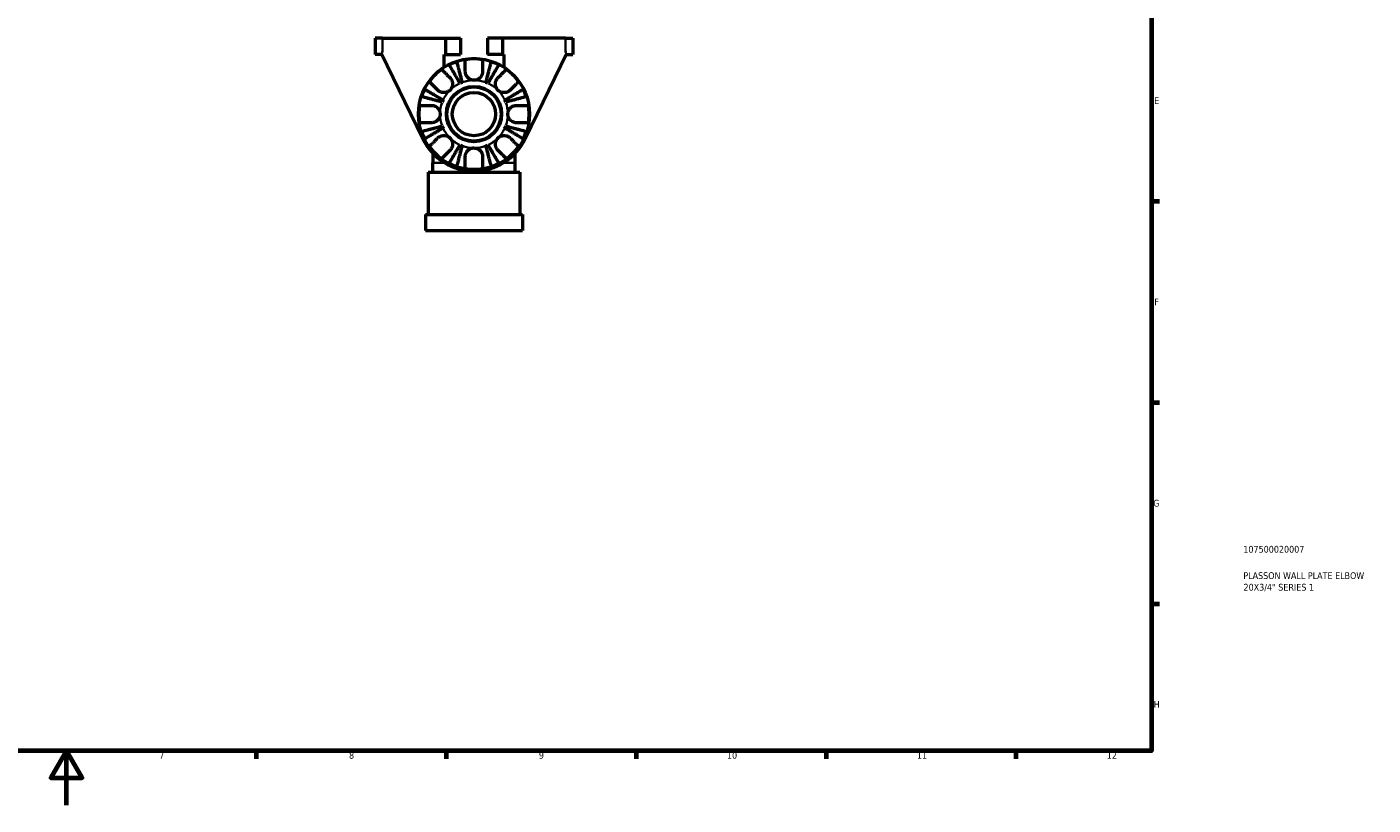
# Model space of a CAD drawing. Header units: millimetres. Extents: x 0 to 903, y 0 to 594.
# Tile 3 of 5: x 406 to 903, y 0 to 287. Entities that reach past the tile are written whole.
import ezdxf

# ---------------------------------------------------------------- set-up
doc = ezdxf.new("R2010")
doc.units = ezdxf.units.MM
for name, color, linetype, lineweight in [('Border (ISO)', 7, 'Continuous', 70), ('Title (ISO)', 7, 'Continuous', 50), ('Visible (ISO)', 7, 'Continuous', 50), ('Visible Narrow (ISO)', 7, 'Continuous', 35)]:
    doc.layers.add(name, color=color, linetype=linetype, lineweight=lineweight)
doc.styles.add('Note Text (ISO)', font='tahoma.ttf')

# ---------------------------------------------------------------- blocks, each defined once
blk = doc.blocks.new('Borders Default Border')
at = {"layer": 'Border (ISO)'}
for p, q in [((821, 222.75), (823.9, 222.75)), ((821, 148.5), (823.9, 148.5)), ((821, 74.25), (823.9, 74.25)), ((490.58, 20), (490.58, 17.1)), ((560.67, 20), (560.67, 17.1)), ((630.75, 20), (630.75, 17.1)), ((700.83, 20), (700.83, 17.1)), ((770.92, 20), (770.92, 17.1))]:
    blk.add_line(p, q, dxfattribs=at)
at = {"layer": 'Border (ISO)', "flags": 128}
for points in [[(20, 20), (20, 574), (821, 574), (821, 20), (20, 20)], [(420.5, 0), (420.5, 20), (414.73, 10), (426.27, 10), (420.5, 20)]]:
    blk.add_lwpolyline(points, dxfattribs=at)
at = {"layer": 'Border (ISO)', "color": 232, "true_color": 0xca0064, "char_height": 2.5, "attachment_point": 7, "style": 'Note Text (ISO)'}
for s, insert in [('E', (821.94, 258.63)), ('F', (822, 184.38)), ('G', (821.61, 110.08)), ('H', (821.74, 35.88)), ('7', (454.77, 17.1)), ('8', (524.81, 17.04)), ('9', (594.88, 17.05)), ('10', (664.29, 17.05)), ('11', (734.37, 17.1)), ('12', (804.46, 17.1))]:
    blk.add_mtext(s, dxfattribs=dict(at, insert=insert))
blk = doc.blocks.new('Title Blocks ISO')
at = {"layer": 'Title (ISO)', "color": 232, "true_color": 0xca0064, "style": 'Note Text (ISO)'}
for tag, p in [('PART_NUMBER_001', (33.84, 73.13)), ('DESCRIPTION_001', (33.84, 63.4)), ('DESCRIPTION_002', (33.91, 59.12))]:
    blk.add_attdef(tag, p, '', height=2.5, dxfattribs=at)

msp = doc.modelspace()

# ---------------------------------------------------------------- linework, layer by layer
at = {"layer": 'Visible (ISO)'}
for p, q in [((537.146, 282.927), (534.424, 282.927)), ((534.424, 282.927), (534.424, 276.927)), ((537.146, 282.927), (560.424, 282.927)), ((560.424, 282.927), (565.924, 282.927)), ((560.424, 282.927), (560.424, 276.927)), ((565.924, 282.927), (565.924, 276.927)), ((575.924, 282.927), (575.924, 276.927)), ((581.424, 282.927), (575.924, 282.927)), ((604.701, 282.927), (581.424, 282.927)), ((581.424, 282.927), (581.424, 276.927)), ((604.701, 282.927), (607.424, 282.927)), ((607.424, 282.927), (607.424, 276.927)), ((536.889, 276.927), (534.424, 276.927)), ((537.146, 277.427), (536.646, 277.427)), ((536.646, 277.427), (552.049, 245.75)), ((559.924, 272.226), (559.924, 276.927)), ((559.924, 276.927), (560.424, 276.927)), ((560.424, 276.927), (565.924, 276.927)), ((581.424, 276.927), (575.924, 276.927)), ((581.924, 276.927), (581.424, 276.927)), ((581.924, 276.927), (581.924, 272.226)), ((589.799, 245.75), (605.201, 277.427)), ((605.201, 277.427), (604.701, 277.427)), ((604.958, 276.927), (607.424, 276.927)), ((555.73, 240.448), (555.73, 236.887)), ((586.117, 236.887), (586.117, 240.448)), ((554.042, 233.527), (587.805, 233.527)), ((554.042, 233.527), (554.042, 217.927)), ((555.73, 233.527), (555.73, 236.887)), ((586.117, 233.527), (586.117, 236.887)), ((587.805, 233.527), (587.805, 217.927)), ((553.077, 217.927), (588.77, 217.927)), ((553.077, 217.927), (553.077, 211.927)), ((588.77, 217.927), (588.77, 211.927)), ((553.077, 211.927), (588.77, 211.927))]:
    msp.add_line(p, q, dxfattribs=at)
for radius in [20.5, 10.2, 10, 8]:
    msp.add_circle((570.924, 254.927), radius, dxfattribs=at)
for radius, start, end in [(20.338, 108.28521, 116.71479), (20.338, 80.94758, 99.05242), (20.338, 63.28521, 71.71479), (20.338, 125.94758, 144.05242), (20.338, 35.94758, 54.05242), (20.338, 153.28521, 161.71479), (12.5, 110.66622, 114.33378), (12.5, 65.66622, 69.33378), (20.338, 18.28521, 26.71479), (12.5, 155.66622, 159.33378), (12.5, 20.66622, 24.33378), (20.338, 170.94758, 189.05242), (20.338, 350.94758, 9.05242), (20.338, 198.28521, 206.71479), (12.5, 200.66622, 204.33378), (12.5, 335.66622, 339.33378), (20.338, 333.28521, 341.71479), (20.988, 205.93024, 334.06976), (12.5, 245.66622, 249.33378), (12.5, 290.66622, 294.33378), (20.338, 215.94758, 234.05242), (20.338, 305.94758, 324.05242), (20.338, 243.28521, 251.71479), (20.338, 260.94758, 279.05242), (20.338, 288.28521, 296.71479)]:
    msp.add_arc((570.924, 254.927), radius, start, end, dxfattribs=at)
for points, knots in [([(564.542, 274.239), (564.569, 274.137), (564.608, 273.984), (564.702, 273.623), (564.765, 273.379), (564.915, 272.8), (565.002, 272.464), (565.177, 271.786), (565.281, 271.383), (565.506, 270.514), (565.626, 270.048), (565.856, 269.161), (565.986, 268.658), (566.252, 267.629), (566.388, 267.104), (566.512, 266.623)], [0.1517731, 0.1517731, 0.1517731, 0.1517731, 0.2959053, 0.2959053, 0.44402, 0.44402, 0.5921347, 0.5921347, 0.7405595, 0.7405595, 0.8889844, 0.8889844, 1.0379976, 1.0379976, 1.1870108, 1.1870108, 1.1870108, 1.1870108]), ([(567.724, 270.627), (567.724, 270.952), (567.724, 271.279), (567.724, 272.046), (567.724, 272.468), (567.724, 273.174), (567.724, 273.522), (567.724, 274.124), (567.724, 274.377), (567.724, 274.75), (567.724, 274.907), (567.724, 275.012)], [4.03217579, 4.03217579, 4.03217579, 4.03217579, 4.13513094, 4.13513094, 4.28512034, 4.28512034, 4.43331426, 4.43331426, 4.58150818, 4.58150818, 4.72425651, 4.72425651, 4.72425651, 4.72425651]), ([(574.124, 275.012), (574.124, 274.907), (574.124, 274.75), (574.124, 274.377), (574.124, 274.124), (574.124, 273.522), (574.124, 273.174), (574.124, 272.468), (574.124, 272.046), (574.124, 271.279), (574.124, 270.952), (574.124, 270.627)], [0.1517835, 0.1517835, 0.1517835, 0.1517835, 0.29453183, 0.29453183, 0.44272575, 0.44272575, 0.59091966, 0.59091966, 0.74090906, 0.74090906, 0.84386421, 0.84386421, 0.84386421, 0.84386421]), ([(575.335, 266.623), (575.459, 267.104), (575.595, 267.629), (575.861, 268.658), (575.992, 269.161), (576.221, 270.048), (576.341, 270.514), (576.566, 271.383), (576.67, 271.786), (576.846, 272.464), (576.932, 272.8), (577.082, 273.379), (577.145, 273.623), (577.239, 273.984), (577.278, 274.137), (577.305, 274.239)], [3.5727317, 3.5727317, 3.5727317, 3.5727317, 3.721745, 3.721745, 3.8707582, 3.8707582, 4.019183, 4.019183, 4.1676079, 4.1676079, 4.3157226, 4.3157226, 4.4638373, 4.4638373, 4.6079695, 4.6079695, 4.6079695, 4.6079695]), ([(558.984, 271.392), (559.058, 271.318), (559.17, 271.207), (559.433, 270.943), (559.612, 270.764), (560.038, 270.339), (560.284, 270.092), (560.783, 269.593), (561.082, 269.294), (561.624, 268.752), (561.855, 268.521), (562.085, 268.292)], [0.1517835, 0.1517835, 0.1517835, 0.1517835, 0.29453183, 0.29453183, 0.44272575, 0.44272575, 0.59091966, 0.59091966, 0.74090906, 0.74090906, 0.84386421, 0.84386421, 0.84386421, 0.84386421]), ([(565.773, 266.317), (565.521, 266.745), (565.245, 267.212), (564.706, 268.128), (564.442, 268.576), (563.977, 269.365), (563.733, 269.78), (563.278, 270.553), (563.066, 270.912), (562.711, 271.515), (562.535, 271.814), (562.231, 272.33), (562.103, 272.547), (561.914, 272.868), (561.834, 273.004), (561.78, 273.095)], [3.5727317, 3.5727317, 3.5727317, 3.5727317, 3.721745, 3.721745, 3.8707582, 3.8707582, 4.019183, 4.019183, 4.1676079, 4.1676079, 4.3157226, 4.3157226, 4.4638373, 4.4638373, 4.6079695, 4.6079695, 4.6079695, 4.6079695]), ([(562.085, 268.292), (562.184, 268.192), (562.278, 268.085), (562.49, 267.807), (562.601, 267.63), (562.785, 267.255), (562.859, 267.058), (562.989, 266.574), (563.025, 266.283), (563.017, 265.585), (562.935, 265.185), (562.62, 264.42), (562.383, 264.065), (562.085, 263.766)], [-0.51605321, -0.51605321, -0.51605321, -0.51605321, -0.46927389, -0.46927389, -0.40272959, -0.40272959, -0.33754407, -0.33754407, -0.24860938, -0.24860938, -0.12674173, -0.12674173, 0, 0, 0, 0]), ([(570.924, 267.427), (570.519, 267.427), (570.119, 267.504), (569.423, 267.78), (569.126, 267.958), (568.613, 268.389), (568.4, 268.634), (568.108, 269.091), (568.01, 269.287), (567.858, 269.685), (567.804, 269.885), (567.739, 270.267), (567.724, 270.449), (567.724, 270.627)], [-2.21111993, -2.21111993, -2.21111993, -2.21111993, -2.0898399, -2.0898399, -1.98614814, -1.98614814, -1.88775858, -1.88775858, -1.81973063, -1.81973063, -1.75376732, -1.75376732, -1.69399568, -1.69399568, -1.69399568, -1.69399568]), ([(574.124, 270.627), (574.124, 270.491), (574.115, 270.354), (574.07, 270.009), (574.023, 269.803), (573.887, 269.401), (573.8, 269.208), (573.548, 268.773), (573.369, 268.542), (572.869, 268.055), (572.528, 267.829), (571.764, 267.511), (571.346, 267.427), (570.924, 267.427)], [-0.5159245, -0.5159245, -0.5159245, -0.5159245, -0.47074715, -0.47074715, -0.40311077, -0.40311077, -0.33740557, -0.33740557, -0.24866964, -0.24866964, -0.12673966, -0.12673966, 0, 0, 0, 0]), ([(580.067, 273.095), (580.013, 273.004), (579.933, 272.868), (579.744, 272.547), (579.616, 272.33), (579.312, 271.814), (579.136, 271.515), (578.781, 270.912), (578.569, 270.553), (578.114, 269.78), (577.87, 269.365), (577.405, 268.576), (577.141, 268.128), (576.602, 267.212), (576.326, 266.745), (576.074, 266.317)], [0.1517731, 0.1517731, 0.1517731, 0.1517731, 0.2959053, 0.2959053, 0.44402, 0.44402, 0.5921347, 0.5921347, 0.7405595, 0.7405595, 0.8889844, 0.8889844, 1.0379976, 1.0379976, 1.1870108, 1.1870108, 1.1870108, 1.1870108]), ([(579.762, 263.766), (579.615, 263.914), (579.482, 264.075), (579.242, 264.434), (579.138, 264.631), (578.928, 265.156), (578.852, 265.491), (578.812, 266.147), (578.839, 266.46), (578.96, 266.974), (579.031, 267.177), (579.207, 267.559), (579.311, 267.736), (579.531, 268.041), (579.643, 268.172), (579.762, 268.292)], [0, 0, 0, 0, 0.0626039, 0.0626039, 0.12946018, 0.12946018, 0.23227607, 0.23227607, 0.32766079, 0.32766079, 0.39439512, 0.39439512, 0.45981717, 0.45981717, 0.51643089, 0.51643089, 0.51643089, 0.51643089]), ([(579.762, 268.292), (579.992, 268.521), (580.223, 268.752), (580.765, 269.294), (581.064, 269.593), (581.563, 270.092), (581.809, 270.339), (582.235, 270.764), (582.414, 270.943), (582.678, 271.207), (582.789, 271.318), (582.863, 271.392)], [4.03217579, 4.03217579, 4.03217579, 4.03217579, 4.13513094, 4.13513094, 4.28512034, 4.28512034, 4.43331426, 4.43331426, 4.58150818, 4.58150818, 4.72425651, 4.72425651, 4.72425651, 4.72425651]), ([(552.756, 264.07), (552.847, 264.017), (552.983, 263.937), (553.304, 263.748), (553.521, 263.62), (554.037, 263.316), (554.336, 263.14), (554.939, 262.785), (555.298, 262.573), (556.071, 262.118), (556.486, 261.874), (557.275, 261.409), (557.723, 261.145), (558.639, 260.605), (559.106, 260.33), (559.534, 260.078)], [0.1517731, 0.1517731, 0.1517731, 0.1517731, 0.2959053, 0.2959053, 0.44402, 0.44402, 0.5921347, 0.5921347, 0.7405595, 0.7405595, 0.8889844, 0.8889844, 1.0379976, 1.0379976, 1.1870108, 1.1870108, 1.1870108, 1.1870108]), ([(557.559, 263.766), (557.33, 263.996), (557.099, 264.227), (556.556, 264.769), (556.258, 265.068), (555.759, 265.567), (555.512, 265.813), (555.087, 266.239), (554.908, 266.418), (554.644, 266.681), (554.533, 266.793), (554.459, 266.867)], [4.03217579, 4.03217579, 4.03217579, 4.03217579, 4.13513094, 4.13513094, 4.28512034, 4.28512034, 4.43331426, 4.43331426, 4.58150818, 4.58150818, 4.72425651, 4.72425651, 4.72425651, 4.72425651]), ([(562.085, 263.766), (561.937, 263.619), (561.776, 263.486), (561.417, 263.246), (561.219, 263.142), (560.695, 262.931), (560.36, 262.856), (559.704, 262.816), (559.391, 262.843), (558.877, 262.964), (558.674, 263.035), (558.292, 263.211), (558.115, 263.315), (557.81, 263.534), (557.679, 263.646), (557.559, 263.766)], [0, 0, 0, 0, 0.0626039, 0.0626039, 0.12946018, 0.12946018, 0.23227607, 0.23227607, 0.32766079, 0.32766079, 0.39439512, 0.39439512, 0.45981717, 0.45981717, 0.51643089, 0.51643089, 0.51643089, 0.51643089]), ([(584.288, 263.766), (584.188, 263.667), (584.081, 263.573), (583.804, 263.361), (583.627, 263.25), (583.251, 263.066), (583.054, 262.992), (582.57, 262.862), (582.279, 262.825), (581.581, 262.834), (581.181, 262.916), (580.416, 263.231), (580.061, 263.467), (579.762, 263.766)], [-0.51605321, -0.51605321, -0.51605321, -0.51605321, -0.46927389, -0.46927389, -0.40272959, -0.40272959, -0.33754407, -0.33754407, -0.24860938, -0.24860938, -0.12674173, -0.12674173, 0, 0, 0, 0]), ([(582.313, 260.078), (582.741, 260.33), (583.208, 260.605), (584.124, 261.145), (584.572, 261.409), (585.362, 261.874), (585.776, 262.118), (586.549, 262.573), (586.908, 262.785), (587.511, 263.14), (587.81, 263.316), (588.326, 263.62), (588.543, 263.748), (588.864, 263.937), (589, 264.017), (589.091, 264.07)], [3.5727317, 3.5727317, 3.5727317, 3.5727317, 3.721745, 3.721745, 3.8707582, 3.8707582, 4.019183, 4.019183, 4.1676079, 4.1676079, 4.3157226, 4.3157226, 4.4638373, 4.4638373, 4.6079695, 4.6079695, 4.6079695, 4.6079695]), ([(587.389, 266.867), (587.314, 266.793), (587.203, 266.681), (586.939, 266.418), (586.76, 266.239), (586.335, 265.813), (586.088, 265.567), (585.589, 265.068), (585.291, 264.769), (584.748, 264.227), (584.517, 263.996), (584.288, 263.766)], [0.1517835, 0.1517835, 0.1517835, 0.1517835, 0.29453183, 0.29453183, 0.44272575, 0.44272575, 0.59091966, 0.59091966, 0.74090906, 0.74090906, 0.84386421, 0.84386421, 0.84386421, 0.84386421]), ([(559.228, 259.339), (558.747, 259.463), (558.222, 259.599), (557.193, 259.865), (556.69, 259.995), (555.803, 260.225), (555.337, 260.345), (554.468, 260.57), (554.064, 260.674), (553.387, 260.849), (553.051, 260.936), (552.472, 261.086), (552.228, 261.149), (551.867, 261.243), (551.714, 261.282), (551.612, 261.308)], [3.5727317, 3.5727317, 3.5727317, 3.5727317, 3.721745, 3.721745, 3.8707582, 3.8707582, 4.019183, 4.019183, 4.1676079, 4.1676079, 4.3157226, 4.3157226, 4.4638373, 4.4638373, 4.6079695, 4.6079695, 4.6079695, 4.6079695]), ([(590.235, 261.308), (590.133, 261.282), (589.98, 261.243), (589.619, 261.149), (589.376, 261.086), (588.796, 260.936), (588.46, 260.849), (587.783, 260.674), (587.379, 260.57), (586.51, 260.345), (586.045, 260.225), (585.158, 259.995), (584.654, 259.865), (583.625, 259.599), (583.1, 259.463), (582.619, 259.339)], [0.1517731, 0.1517731, 0.1517731, 0.1517731, 0.2959053, 0.2959053, 0.44402, 0.44402, 0.5921347, 0.5921347, 0.7405595, 0.7405595, 0.8889844, 0.8889844, 1.0379976, 1.0379976, 1.1870108, 1.1870108, 1.1870108, 1.1870108]), ([(550.839, 258.127), (550.944, 258.127), (551.101, 258.127), (551.474, 258.127), (551.727, 258.127), (552.329, 258.127), (552.677, 258.127), (553.383, 258.127), (553.805, 258.127), (554.572, 258.127), (554.899, 258.127), (555.224, 258.127)], [0.1517835, 0.1517835, 0.1517835, 0.1517835, 0.29453183, 0.29453183, 0.44272575, 0.44272575, 0.59091966, 0.59091966, 0.74090906, 0.74090906, 0.84386421, 0.84386421, 0.84386421, 0.84386421]), ([(555.224, 258.127), (555.36, 258.127), (555.497, 258.119), (555.842, 258.074), (556.048, 258.027), (556.45, 257.891), (556.643, 257.803), (557.078, 257.551), (557.309, 257.372), (557.796, 256.873), (558.022, 256.532), (558.34, 255.768), (558.424, 255.35), (558.424, 254.927)], [-0.5159245, -0.5159245, -0.5159245, -0.5159245, -0.47074715, -0.47074715, -0.40311077, -0.40311077, -0.33740557, -0.33740557, -0.24866964, -0.24866964, -0.12673966, -0.12673966, 0, 0, 0, 0]), ([(558.424, 254.927), (558.424, 254.523), (558.347, 254.123), (558.071, 253.427), (557.893, 253.129), (557.462, 252.617), (557.217, 252.404), (556.76, 252.112), (556.564, 252.014), (556.166, 251.862), (555.966, 251.808), (555.584, 251.742), (555.402, 251.727), (555.224, 251.727)], [-2.21111993, -2.21111993, -2.21111993, -2.21111993, -2.0898399, -2.0898399, -1.98614814, -1.98614814, -1.88775858, -1.88775858, -1.81973063, -1.81973063, -1.75376732, -1.75376732, -1.69399568, -1.69399568, -1.69399568, -1.69399568]), ([(583.424, 254.927), (583.424, 255.332), (583.5, 255.732), (583.776, 256.428), (583.954, 256.725), (584.385, 257.238), (584.63, 257.451), (585.087, 257.743), (585.283, 257.841), (585.682, 257.993), (585.881, 258.047), (586.264, 258.112), (586.445, 258.127), (586.624, 258.127)], [-2.21111993, -2.21111993, -2.21111993, -2.21111993, -2.0898399, -2.0898399, -1.98614814, -1.98614814, -1.88775858, -1.88775858, -1.81973063, -1.81973063, -1.75376732, -1.75376732, -1.69399568, -1.69399568, -1.69399568, -1.69399568]), ([(586.624, 251.727), (586.488, 251.727), (586.35, 251.736), (586.005, 251.781), (585.799, 251.828), (585.397, 251.964), (585.204, 252.051), (584.769, 252.303), (584.538, 252.482), (584.051, 252.982), (583.825, 253.323), (583.507, 254.087), (583.424, 254.505), (583.424, 254.927)], [-0.5159245, -0.5159245, -0.5159245, -0.5159245, -0.47074715, -0.47074715, -0.40311077, -0.40311077, -0.33740557, -0.33740557, -0.24866964, -0.24866964, -0.12673966, -0.12673966, 0, 0, 0, 0]), ([(586.624, 258.127), (586.948, 258.127), (587.275, 258.127), (588.042, 258.127), (588.464, 258.127), (589.17, 258.127), (589.519, 258.127), (590.12, 258.127), (590.373, 258.127), (590.746, 258.127), (590.904, 258.127), (591.009, 258.127)], [4.03217579, 4.03217579, 4.03217579, 4.03217579, 4.13513094, 4.13513094, 4.28512034, 4.28512034, 4.43331426, 4.43331426, 4.58150818, 4.58150818, 4.72425651, 4.72425651, 4.72425651, 4.72425651]), ([(555.224, 251.727), (554.899, 251.727), (554.572, 251.727), (553.805, 251.727), (553.383, 251.727), (552.677, 251.727), (552.329, 251.727), (551.727, 251.727), (551.474, 251.727), (551.101, 251.727), (550.944, 251.727), (550.839, 251.727)], [4.03217579, 4.03217579, 4.03217579, 4.03217579, 4.13513094, 4.13513094, 4.28512034, 4.28512034, 4.43331426, 4.43331426, 4.58150818, 4.58150818, 4.72425651, 4.72425651, 4.72425651, 4.72425651]), ([(551.612, 248.546), (551.714, 248.573), (551.867, 248.612), (552.228, 248.706), (552.472, 248.769), (553.051, 248.918), (553.387, 249.005), (554.064, 249.18), (554.468, 249.285), (555.337, 249.51), (555.803, 249.63), (556.69, 249.859), (557.193, 249.99), (558.222, 250.256), (558.747, 250.391), (559.228, 250.516)], [0.1517731, 0.1517731, 0.1517731, 0.1517731, 0.2959053, 0.2959053, 0.44402, 0.44402, 0.5921347, 0.5921347, 0.7405595, 0.7405595, 0.8889844, 0.8889844, 1.0379976, 1.0379976, 1.1870108, 1.1870108, 1.1870108, 1.1870108]), ([(559.534, 249.777), (559.106, 249.525), (558.639, 249.249), (557.723, 248.71), (557.275, 248.446), (556.486, 247.981), (556.071, 247.737), (555.298, 247.281), (554.939, 247.07), (554.336, 246.715), (554.037, 246.539), (553.521, 246.235), (553.304, 246.107), (552.983, 245.918), (552.847, 245.838), (552.756, 245.784)], [3.5727318, 3.5727318, 3.5727318, 3.5727318, 3.721745, 3.721745, 3.8707582, 3.8707582, 4.0191831, 4.0191831, 4.1676079, 4.1676079, 4.3157226, 4.3157226, 4.4638373, 4.4638373, 4.6079695, 4.6079695, 4.6079695, 4.6079695]), ([(589.091, 245.784), (589, 245.838), (588.864, 245.918), (588.543, 246.107), (588.326, 246.235), (587.81, 246.539), (587.511, 246.715), (586.908, 247.07), (586.549, 247.281), (585.776, 247.737), (585.362, 247.981), (584.572, 248.446), (584.124, 248.71), (583.208, 249.249), (582.741, 249.525), (582.313, 249.777)], [0.1517731, 0.1517731, 0.1517731, 0.1517731, 0.2959053, 0.2959053, 0.44402, 0.44402, 0.5921347, 0.5921347, 0.7405595, 0.7405595, 0.8889844, 0.8889844, 1.0379976, 1.0379976, 1.1870108, 1.1870108, 1.1870108, 1.1870108]), ([(582.619, 250.516), (583.1, 250.391), (583.625, 250.256), (584.654, 249.99), (585.158, 249.859), (586.045, 249.63), (586.51, 249.51), (587.379, 249.285), (587.783, 249.18), (588.46, 249.005), (588.796, 248.918), (589.376, 248.769), (589.619, 248.706), (589.98, 248.612), (590.133, 248.573), (590.235, 248.546)], [3.5727317, 3.5727317, 3.5727317, 3.5727317, 3.721745, 3.721745, 3.8707582, 3.8707582, 4.019183, 4.019183, 4.1676079, 4.1676079, 4.3157226, 4.3157226, 4.4638373, 4.4638373, 4.6079695, 4.6079695, 4.6079695, 4.6079695]), ([(591.009, 251.727), (590.904, 251.727), (590.746, 251.727), (590.373, 251.727), (590.12, 251.727), (589.519, 251.727), (589.17, 251.727), (588.464, 251.727), (588.042, 251.727), (587.275, 251.727), (586.948, 251.727), (586.624, 251.727)], [0.1517835, 0.1517835, 0.1517835, 0.1517835, 0.29453183, 0.29453183, 0.44272575, 0.44272575, 0.59091966, 0.59091966, 0.74090906, 0.74090906, 0.84386421, 0.84386421, 0.84386421, 0.84386421]), ([(554.459, 242.988), (554.533, 243.062), (554.644, 243.173), (554.908, 243.437), (555.087, 243.616), (555.512, 244.041), (555.759, 244.288), (556.258, 244.787), (556.556, 245.086), (557.099, 245.628), (557.33, 245.859), (557.559, 246.089)], [0.1517835, 0.1517835, 0.1517835, 0.1517835, 0.29453183, 0.29453183, 0.44272575, 0.44272575, 0.59091966, 0.59091966, 0.74090906, 0.74090906, 0.84386421, 0.84386421, 0.84386421, 0.84386421]), ([(557.559, 246.089), (557.659, 246.188), (557.766, 246.282), (558.044, 246.494), (558.221, 246.604), (558.596, 246.789), (558.793, 246.863), (559.277, 246.992), (559.568, 247.029), (560.266, 247.02), (560.666, 246.939), (561.431, 246.624), (561.786, 246.387), (562.085, 246.089)], [-0.51605321, -0.51605321, -0.51605321, -0.51605321, -0.46927389, -0.46927389, -0.40272959, -0.40272959, -0.33754407, -0.33754407, -0.24860938, -0.24860938, -0.12674173, -0.12674173, 0, 0, 0, 0]), ([(561.78, 236.76), (561.834, 236.85), (561.914, 236.987), (562.103, 237.308), (562.231, 237.525), (562.535, 238.041), (562.711, 238.34), (563.066, 238.943), (563.278, 239.302), (563.733, 240.075), (563.977, 240.489), (564.442, 241.279), (564.706, 241.727), (565.245, 242.642), (565.521, 243.11), (565.773, 243.538)], [0.1517731, 0.1517731, 0.1517731, 0.1517731, 0.2959053, 0.2959053, 0.44402, 0.44402, 0.5921347, 0.5921347, 0.7405595, 0.7405595, 0.8889844, 0.8889844, 1.0379976, 1.0379976, 1.1870108, 1.1870108, 1.1870108, 1.1870108]), ([(562.085, 246.089), (562.232, 245.941), (562.365, 245.779), (562.605, 245.421), (562.709, 245.223), (562.92, 244.699), (562.995, 244.364), (563.035, 243.708), (563.008, 243.394), (562.887, 242.88), (562.816, 242.677), (562.64, 242.296), (562.536, 242.119), (562.316, 241.814), (562.205, 241.683), (562.085, 241.563)], [0, 0, 0, 0, 0.0626039, 0.0626039, 0.12946018, 0.12946018, 0.23227607, 0.23227607, 0.32766079, 0.32766079, 0.39439512, 0.39439512, 0.45981717, 0.45981717, 0.51643089, 0.51643089, 0.51643089, 0.51643089]), ([(576.074, 243.538), (576.326, 243.11), (576.602, 242.642), (577.141, 241.727), (577.405, 241.279), (577.87, 240.489), (578.114, 240.075), (578.569, 239.302), (578.781, 238.943), (579.136, 238.34), (579.312, 238.041), (579.616, 237.525), (579.744, 237.308), (579.933, 236.987), (580.013, 236.85), (580.067, 236.76)], [3.5727327, 3.5727327, 3.5727327, 3.5727327, 3.7217459, 3.7217459, 3.8707592, 3.8707592, 4.019184, 4.019184, 4.1676089, 4.1676089, 4.3157236, 4.3157236, 4.4638383, 4.4638383, 4.6079705, 4.6079705, 4.6079705, 4.6079705]), ([(579.762, 241.563), (579.663, 241.663), (579.569, 241.77), (579.357, 242.047), (579.247, 242.224), (579.062, 242.6), (578.988, 242.796), (578.859, 243.281), (578.822, 243.572), (578.83, 244.27), (578.912, 244.67), (579.227, 245.435), (579.464, 245.79), (579.762, 246.089)], [-0.51605321, -0.51605321, -0.51605321, -0.51605321, -0.46927389, -0.46927389, -0.40272959, -0.40272959, -0.33754407, -0.33754407, -0.24860938, -0.24860938, -0.12674173, -0.12674173, 0, 0, 0, 0]), ([(579.762, 246.089), (579.91, 246.236), (580.072, 246.369), (580.43, 246.609), (580.628, 246.713), (581.152, 246.923), (581.487, 246.999), (582.143, 247.039), (582.457, 247.012), (582.97, 246.891), (583.174, 246.82), (583.555, 246.644), (583.732, 246.54), (584.037, 246.32), (584.168, 246.208), (584.288, 246.089)], [0, 0, 0, 0, 0.0626039, 0.0626039, 0.12946018, 0.12946018, 0.23227607, 0.23227607, 0.32766079, 0.32766079, 0.39439512, 0.39439512, 0.45981717, 0.45981717, 0.51643089, 0.51643089, 0.51643089, 0.51643089]), ([(584.288, 246.089), (584.517, 245.859), (584.748, 245.628), (585.291, 245.086), (585.589, 244.787), (586.088, 244.288), (586.335, 244.041), (586.76, 243.616), (586.939, 243.437), (587.203, 243.173), (587.314, 243.062), (587.389, 242.988)], [4.0321761, 4.0321761, 4.0321761, 4.0321761, 4.13513125, 4.13513125, 4.28512065, 4.28512065, 4.43331457, 4.43331457, 4.58150849, 4.58150849, 4.72425682, 4.72425682, 4.72425682, 4.72425682]), ([(562.085, 241.563), (561.855, 241.334), (561.624, 241.103), (561.082, 240.56), (560.783, 240.261), (560.284, 239.763), (560.038, 239.516), (559.612, 239.091), (559.433, 238.912), (559.17, 238.648), (559.058, 238.537), (558.984, 238.462)], [4.0321761, 4.0321761, 4.0321761, 4.0321761, 4.13513125, 4.13513125, 4.28512065, 4.28512065, 4.43331457, 4.43331457, 4.58150849, 4.58150849, 4.72425682, 4.72425682, 4.72425682, 4.72425682]), ([(566.512, 243.232), (566.388, 242.751), (566.252, 242.226), (565.986, 241.197), (565.856, 240.693), (565.626, 239.806), (565.506, 239.341), (565.281, 238.472), (565.177, 238.068), (565.002, 237.391), (564.915, 237.055), (564.765, 236.475), (564.702, 236.232), (564.608, 235.871), (564.569, 235.718), (564.542, 235.616)], [3.5727327, 3.5727327, 3.5727327, 3.5727327, 3.7217459, 3.7217459, 3.8707592, 3.8707592, 4.019184, 4.019184, 4.1676089, 4.1676089, 4.3157236, 4.3157236, 4.4638383, 4.4638383, 4.6079705, 4.6079705, 4.6079705, 4.6079705]), ([(567.724, 239.227), (567.724, 239.261), (567.724, 239.294), (567.731, 239.509), (567.752, 239.692), (567.821, 240.027), (567.864, 240.179), (567.982, 240.501), (568.061, 240.671), (568.31, 241.099), (568.503, 241.343), (569.011, 241.821), (569.337, 242.033), (570.083, 242.344), (570.501, 242.427), (570.924, 242.427)], [-0.51941856, -0.51941856, -0.51941856, -0.51941856, -0.50814121, -0.50814121, -0.44746114, -0.44746114, -0.39689748, -0.39689748, -0.33842903, -0.33842903, -0.24344262, -0.24344262, -0.12683785, -0.12683785, 0, 0, 0, 0]), ([(567.724, 234.842), (567.724, 234.947), (567.724, 235.105), (567.724, 235.478), (567.724, 235.731), (567.724, 236.332), (567.724, 236.681), (567.724, 237.387), (567.724, 237.809), (567.724, 238.576), (567.724, 238.903), (567.724, 239.227)], [0.1517835, 0.1517835, 0.1517835, 0.1517835, 0.29453183, 0.29453183, 0.44272575, 0.44272575, 0.59091966, 0.59091966, 0.74090906, 0.74090906, 0.84386421, 0.84386421, 0.84386421, 0.84386421]), ([(570.924, 242.427), (571.156, 242.427), (571.387, 242.402), (571.861, 242.298), (572.101, 242.214), (572.698, 241.922), (573.028, 241.672), (573.486, 241.164), (573.641, 240.939), (573.846, 240.544), (573.912, 240.383), (574.016, 240.067), (574.053, 239.913), (574.109, 239.58), (574.124, 239.403), (574.124, 239.227)], [0, 0, 0, 0, 0.06960453, 0.06960453, 0.14559569, 0.14559569, 0.26884906, 0.26884906, 0.35168426, 0.35168426, 0.40551291, 0.40551291, 0.45571277, 0.45571277, 0.51333093, 0.51333093, 0.51333093, 0.51333093]), ([(574.124, 239.227), (574.124, 238.903), (574.124, 238.576), (574.124, 237.809), (574.124, 237.387), (574.124, 236.681), (574.124, 236.332), (574.124, 235.731), (574.124, 235.478), (574.124, 235.105), (574.124, 234.947), (574.124, 234.842)], [4.03222394, 4.03222394, 4.03222394, 4.03222394, 4.13517909, 4.13517909, 4.28516849, 4.28516849, 4.43336241, 4.43336241, 4.58155632, 4.58155632, 4.72430465, 4.72430465, 4.72430465, 4.72430465]), ([(577.305, 235.616), (577.278, 235.718), (577.239, 235.871), (577.145, 236.232), (577.082, 236.475), (576.932, 237.055), (576.846, 237.391), (576.67, 238.068), (576.566, 238.472), (576.341, 239.341), (576.221, 239.806), (575.992, 240.693), (575.861, 241.197), (575.595, 242.226), (575.459, 242.751), (575.335, 243.232)], [0.1517731, 0.1517731, 0.1517731, 0.1517731, 0.2959053, 0.2959053, 0.44402, 0.44402, 0.5921347, 0.5921347, 0.7405595, 0.7405595, 0.8889844, 0.8889844, 1.0379976, 1.0379976, 1.1870108, 1.1870108, 1.1870108, 1.1870108]), ([(582.863, 238.462), (582.789, 238.537), (582.678, 238.648), (582.414, 238.912), (582.235, 239.091), (581.809, 239.516), (581.563, 239.763), (581.064, 240.261), (580.765, 240.56), (580.223, 241.103), (579.992, 241.334), (579.762, 241.563)], [0.1517835, 0.1517835, 0.1517835, 0.1517835, 0.29453183, 0.29453183, 0.44272575, 0.44272575, 0.59091966, 0.59091966, 0.74090906, 0.74090906, 0.84386421, 0.84386421, 0.84386421, 0.84386421])]:
    msp.add_open_spline(points, degree=3, knots=knots, dxfattribs=at)
at = {"layer": 'Visible Narrow (ISO)'}
for p, q in [((537.146, 282.652), (537.146, 277.702)), ((604.701, 282.652), (604.701, 277.702)), ((559.782, 236.887), (555.742, 236.887)), ((586.106, 236.887), (582.065, 236.887))]:
    msp.add_line(p, q, dxfattribs=at)
for start, end in [(136.03331, 154.63291), (115.36709, 133.96669), (91.03331, 109.63291), (70.36709, 88.96669), (46.03331, 64.63291), (25.36709, 43.96669), (160.36709, 178.96669), (1.03331, 19.63291), (181.03331, 199.63291), (340.36709, 358.96669), (205.36709, 223.96669), (316.03331, 334.63291), (226.03331, 244.63291), (295.36709, 313.96669), (250.36709, 268.96669), (271.03331, 289.63291)]:
    msp.add_arc((570.924, 254.927), 12.5, start, end, dxfattribs=at)

# ---------------------------------------------------------------- block references
msp.add_blockref('Borders Default Border', (0, 0))
msp.add_blockref('Title Blocks ISO', (821, 20)).add_auto_attribs({'PART_NUMBER_001': '107500020007', 'DESCRIPTION_001': 'PLASSON WALL PLATE ELBOW', 'DESCRIPTION_002': '20X3/4" SERIES 1'})

doc.saveas('drawing.dxf')
